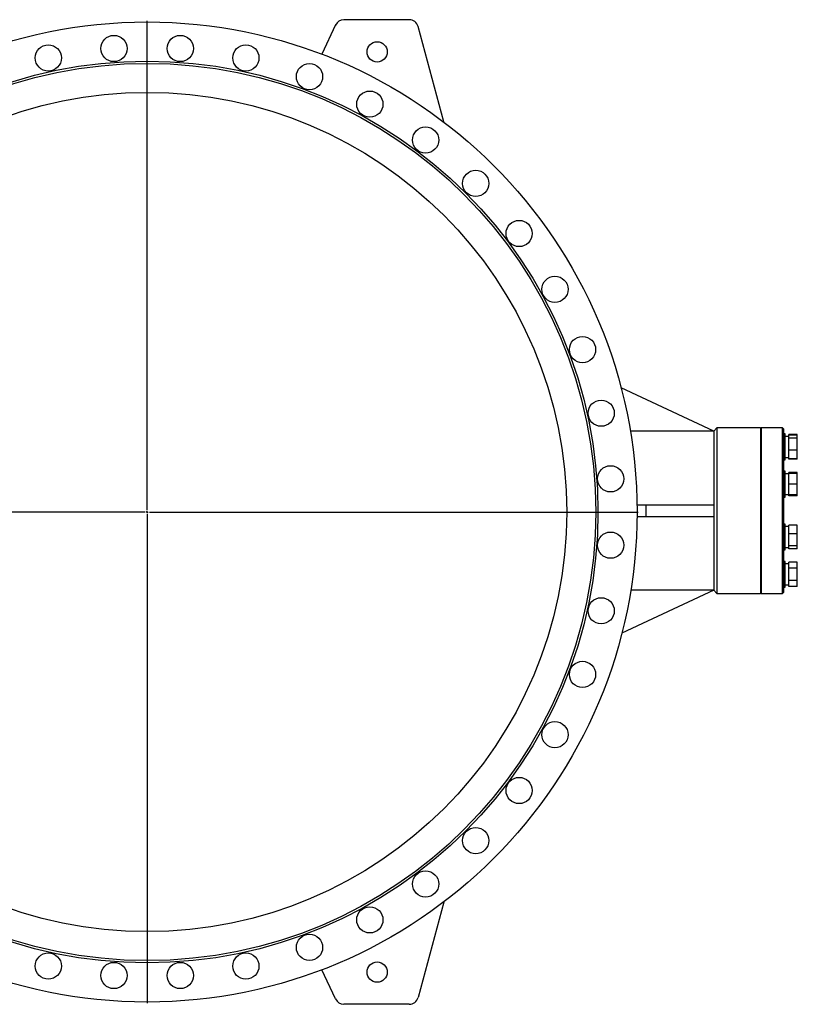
# Model space of a CAD drawing. Extents: x 9157 to 15179, y 9841 to 14571.
# Tile 9 of 13: x 10844 to 12535, y 12431 to 14571. Entities that reach past the tile are written whole.
import ezdxf

# ---------------------------------------------------------------- set-up
doc = ezdxf.new("R2010")
doc.units = 0
doc.header["$LTSCALE"] = 50
doc.layers.get('0').update_dxf_attribs({"linetype": 'CONTINUOUS'})
doc.layers.add('0_18', color=7, linetype='CONTINUOUS')

# ---------------------------------------------------------------- blocks, each defined once
blk = doc.blocks.new('SW_CENTERMARKSYMBOL_0')
at = {"layer": '0_18', "color": 0}
for p, q in [((0, 5), (0, 1067.5)), ((-5, 0), (-1067.5, 0)), ((0, 0), (-2.5, 0)), ((0, 0), (0, 2.5)), ((0, 0), (0, -2.5)), ((0, 0), (2.5, 0)), ((5, 0), (1067.5, 0)), ((0, -5), (0, -1067.5))]:
    blk.add_line(p, q, dxfattribs=at)

msp = doc.modelspace()

# ---------------------------------------------------------------- linework, layer by layer
at = {"color": 7, "linetype": 'CONTINUOUS'}
for p, q in [((11531, 14559.5), (11501.3, 14495.9)), ((11691, 14571), (11549.1, 14571)), ((11765.9, 14348.8), (11710.3, 14556.2)), ((12353.1, 13676.9), (12151.6, 13770.8)), ((12352.8, 13676.6), (12171.8, 13676.6)), ((12359.8, 13684), (12352.8, 13677)), ((12353.1, 13676.9), (12352.8, 13676.6)), ((12352.8, 13676.6), (12352.8, 13516.5)), ((12454.3, 13684), (12359.8, 13684)), ((12359.8, 13684), (12359.8, 13324)), ((12456.3, 13684), (12454.3, 13682)), ((12454.3, 13684), (12454.3, 13324)), ((12502.3, 13684), (12456.3, 13684)), ((12456.3, 13684), (12456.3, 13324)), ((12504.3, 13682), (12502.3, 13684)), ((12502.3, 13324), (12502.3, 13684)), ((12504.3, 13682), (12504.3, 13326)), ((12508.3, 13670.6), (12504.3, 13670.6)), ((12508.3, 13614.6), (12508.3, 13670.6)), ((12515.8, 13665.3), (12508.3, 13665.3)), ((12534.5, 13669.1), (12515.8, 13669.1)), ((12515.8, 13668.2), (12515.8, 13669.1)), ((12534.5, 13668.2), (12515.8, 13668.2)), ((12515.8, 13661.4), (12515.8, 13668.2)), ((12534.5, 13661.4), (12515.8, 13661.4)), ((12515.8, 13635.7), (12515.8, 13661.4)), ((12534.5, 13668.2), (12534.5, 13669.1)), ((12534.5, 13661.4), (12534.5, 13668.2)), ((12534.5, 13635.7), (12534.5, 13661.4)), ((12534.5, 13635.7), (12515.8, 13635.7)), ((12515.8, 13616.9), (12515.8, 13635.7)), ((12534.5, 13616.9), (12534.5, 13635.7)), ((12504.3, 13614.6), (12508.3, 13614.6)), ((12508.3, 13619.8), (12515.8, 13619.8)), ((12515.8, 13616), (12515.8, 13616.9)), ((12534.5, 13616.9), (12515.8, 13616.9)), ((12534.5, 13616), (12515.8, 13616)), ((12534.5, 13616), (12534.5, 13616.9)), ((12508.3, 13589.4), (12504.3, 13589.4)), ((12508.3, 13533.4), (12508.3, 13589.4)), ((12515.8, 13584.2), (12508.3, 13584.2)), ((12534.5, 13587.1), (12515.8, 13587.1)), ((12515.8, 13584.4), (12515.8, 13587.1)), ((12534.5, 13584.4), (12515.8, 13584.4)), ((12515.8, 13561.4), (12515.8, 13584.4)), ((12534.5, 13584.4), (12534.5, 13587.1)), ((12534.5, 13561.4), (12534.5, 13584.4)), ((12534.5, 13561.4), (12515.8, 13561.4)), ((12515.8, 13538.4), (12515.8, 13561.4)), ((12534.5, 13538.4), (12534.5, 13561.4)), ((12504.3, 13533.4), (12508.3, 13533.4)), ((12508.3, 13538.7), (12515.8, 13538.7)), ((12515.8, 13535.8), (12515.8, 13538.4)), ((12534.5, 13538.4), (12515.8, 13538.4)), ((12534.5, 13535.8), (12515.8, 13535.8)), ((12534.5, 13535.8), (12534.5, 13538.4)), ((12186.2, 13516.5), (12206.3, 13516.5)), ((12206.3, 13491.5), (12206.3, 13516.5)), ((12206.3, 13516.5), (12353, 13516.5)), ((12186.3, 13491.5), (12206.3, 13491.5)), ((12206.3, 13491.5), (12353, 13491.5)), ((12352.8, 13491.5), (12352.8, 13331.5)), ((12508.3, 13474.6), (12504.3, 13474.6)), ((12508.3, 13466.4), (12508.3, 13474.6)), ((12515.8, 13469.4), (12508.3, 13469.4)), ((12508.3, 13418.6), (12508.3, 13466.4)), ((12534.5, 13472.3), (12515.8, 13472.3)), ((12515.8, 13453.5), (12515.8, 13472.3)), ((12534.5, 13453.5), (12534.5, 13472.3)), ((12534.5, 13453.5), (12515.8, 13453.5)), ((12515.8, 13427.8), (12515.8, 13453.5)), ((12534.5, 13427.8), (12534.5, 13453.5)), ((12504.3, 13418.6), (12508.3, 13418.6)), ((12508.3, 13423.9), (12515.8, 13423.9)), ((12534.5, 13427.8), (12515.8, 13427.8)), ((12515.8, 13420.9), (12515.8, 13427.8)), ((12534.5, 13420.9), (12515.8, 13420.9)), ((12534.5, 13420.9), (12534.5, 13427.8)), ((12508.3, 13393.4), (12504.3, 13393.4)), ((12508.3, 13365.4), (12508.3, 13393.4)), ((12515.8, 13388.2), (12508.3, 13388.2)), ((12534.5, 13392), (12515.8, 13392)), ((12515.8, 13378.7), (12515.8, 13392)), ((12534.5, 13378.7), (12515.8, 13378.7)), ((12515.8, 13352.1), (12515.8, 13378.7)), ((12534.5, 13378.7), (12534.5, 13392)), ((12534.5, 13352.1), (12534.5, 13378.7)), ((12508.3, 13337.4), (12508.3, 13365.4)), ((12504.3, 13337.4), (12508.3, 13337.4)), ((12508.3, 13342.7), (12515.8, 13342.7)), ((12534.5, 13352.1), (12515.8, 13352.1)), ((12515.8, 13338.9), (12515.8, 13352.1)), ((12534.5, 13338.9), (12515.8, 13338.9)), ((12534.5, 13338.9), (12534.5, 13352.1)), ((12353.1, 13331.1), (12153.3, 13238)), ((12172.8, 13331.5), (12352.8, 13331.5)), ((12352.8, 13331.5), (12353.1, 13331.1)), ((12352.8, 13331), (12359.8, 13324)), ((12359.8, 13324), (12454.3, 13324)), ((12454.3, 13326), (12456.3, 13324)), ((12456.3, 13324), (12502.3, 13324)), ((12502.3, 13324), (12504.3, 13326)), ((11765.9, 12653.2), (11710.3, 12445.8)), ((11531, 12442.6), (11501.3, 12506.1)), ((11691, 12431), (11549.1, 12431))]:
    msp.add_line(p, q, dxfattribs=at)
for centre, radius in [((11121.3, 13501), 1065), ((11049.3, 14508.4), 28.5), ((11193.4, 14508.4), 28.5), ((10906.6, 14487.9), 28.5), ((11336, 14487.9), 28.5), ((11621.3, 14501), 22), ((11121.3, 13501), 980), ((11121.3, 13501), 975), ((11474.3, 14447.3), 28.5), ((11121.3, 13501), 912), ((11605.4, 14387.5), 28.5), ((11726.6, 14309.5), 28.5), ((11835.5, 14215.2), 28.5), ((11929.9, 14106.3), 28.5), ((12007.8, 13985), 28.5), ((12067.7, 13854), 28.5), ((12108.3, 13715.7), 28.5), ((12128.8, 13573.1), 28.5), ((12128.8, 13428.9), 28.5), ((12108.3, 13286.3), 28.5), ((12067.7, 13148), 28.5), ((12007.8, 13017), 28.5), ((11929.9, 12895.7), 28.5), ((11835.5, 12786.8), 28.5), ((11726.6, 12692.5), 28.5), ((11605.4, 12614.5), 28.5), ((11474.3, 12554.7), 28.5), ((10906.6, 12514.1), 28.5), ((11336, 12514.1), 28.5), ((11049.3, 12493.6), 28.5), ((11193.4, 12493.6), 28.5), ((11621.3, 12501), 22)]:
    msp.add_circle(centre, radius, dxfattribs=at)
for centre, start, end in [((11549.1, 14551), 90, 155), ((11691, 14551), 15, 90), ((11549.1, 12451), 205, 270), ((11691, 12451), 270, 345)]:
    msp.add_arc(centre, 20, start, end, dxfattribs=at)
for centre, major_axis, ratio, start_param, end_param in [((12739.8, 13504), (0, 404.7), 0.956032, 1.539907, 1.601686), ((12508.3, 13365.4), (62.5, 0), 0.36397, 1.482977, 1.570796), ((12519.3, 13365.4), (62.5, 0), 0.36397, 1.626248, 1.747123)]:
    msp.add_ellipse(centre, major_axis=major_axis, ratio=ratio, start_param=start_param, end_param=end_param, dxfattribs=at)

# ---------------------------------------------------------------- block references
at = {"layer": '0_18'}
msp.add_blockref('SW_CENTERMARKSYMBOL_0', (11121.3, 13501), dxfattribs=at)

doc.saveas('drawing.dxf')
